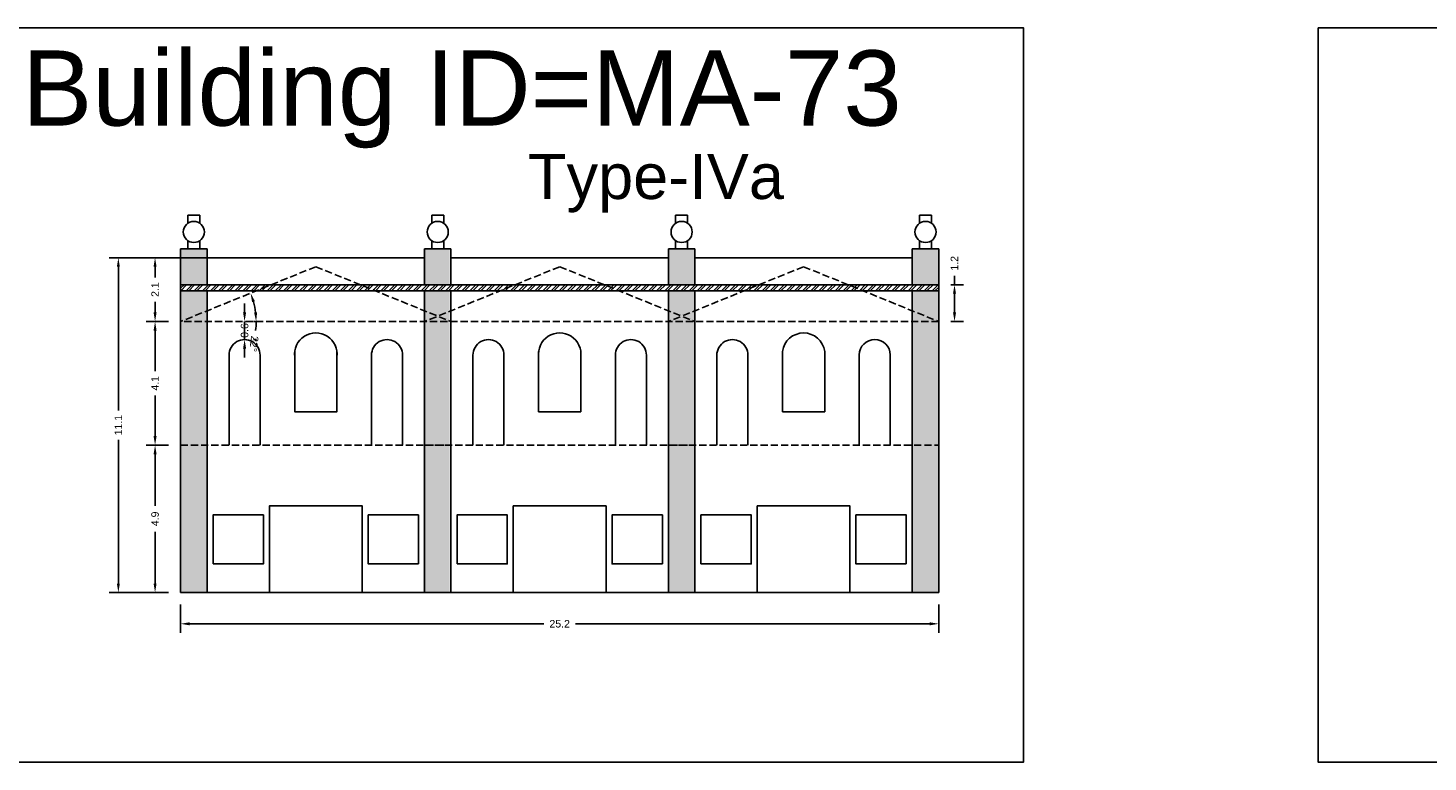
# Model space of a CAD drawing. Header units: metres. Extents: x 3416649 to 3417100, y -6712966 to -6712690.
# Tile 9 of 72: x 3416736 to 3416783, y -6712966 to -6712941. Entities that reach past the tile are written whole.
import ezdxf

# ---------------------------------------------------------------- set-up
doc = ezdxf.new("R2010")
doc.units = ezdxf.units.M
doc.linetypes.add('ACAD_ISO02W100', pattern=[15, 12, -3])
doc.layers.add('Dotted', color=7, linetype='ACAD_ISO02W100', plot=False)
doc.styles.get("Standard").update_dxf_attribs({"font": 'arial.ttf'})
doc.dimstyles.new('ISO-25', dxfattribs={"dimtxt": 0.25, "dimasz": 0.3, "dimexe": 0.3, "dimexo": 0.4, "dimgap": 0.2, "dimtad": 0, "dimdec": 1, "dimdsep": 46, "dimtxsty": 'Standard', "dimcen": 2.5, "dimadec": 0, "dimazin": 0, "dimtfac": 1, "dimtdec": 1, "dimtmove": 0, "dimatfit": 3, "dimfxl": 1, "dimarcsym": 0})

# ---------------------------------------------------------------- blocks, each defined once
blk = doc.blocks.new('*D605')
at = {"color": 0, "lineweight": -2, "transparency": 16777216}
for p, q in [((3416741.568, -6712960.442), (3416741.568, -6712961.38)), ((3416766.748, -6712960.442), (3416766.748, -6712961.38)), ((3416741.868, -6712961.08), (3416753.633, -6712961.08)), ((3416766.448, -6712961.08), (3416754.684, -6712961.08))]:
    blk.add_line(p, q, dxfattribs=at)
at = {"color": 0, "transparency": 16777216}
for points in [[(3416741.868, -6712961.03), (3416741.868, -6712961.13), (3416741.568, -6712961.08)], [(3416766.448, -6712961.03), (3416766.448, -6712961.13), (3416766.748, -6712961.08)]]:
    blk.add_solid(points, dxfattribs=at)
at = {"layer": 'Defpoints', "color": 0, "transparency": 16777216}
for p in [(3416741.568, -6712960.042), (3416766.748, -6712960.042), (3416766.748, -6712961.08)]:
    blk.add_point(p, dxfattribs=at)
at = {"color": 0, "transparency": 16777216, "insert": (3416754.158, -6712961.08), "char_height": 0.25, "attachment_point": 5}
blk.add_mtext('25.2', dxfattribs=at)
blk = doc.blocks.new('*D606')
at = {"color": 0, "lineweight": -2, "transparency": 16777216}
for start, end in [(6.856, 15.2089), (353.144, 0)]:
    blk.add_arc((3416741.568, -6712951.032), 2.509, start, end, dxfattribs=at)
at = {"color": 0, "transparency": 16777216}
for points in [[(3416743.942, -6712950.39), (3416744.036, -6712950.358), (3416743.893, -6712950.09)], [(3416744.109, -6712950.73), (3416744.009, -6712950.736), (3416744.077, -6712951.032)]]:
    blk.add_solid(points, dxfattribs=at)
at = {"layer": 'Defpoints', "color": 0, "transparency": 16777216}
for p in [(3416746.058, -6712949.212), (3416743.995, -6712950.395), (3416741.568, -6712951.032), (3416741.568, -6712951.032), (3416766.748, -6712951.032)]:
    blk.add_point(p, dxfattribs=at)
at = {"color": 0, "transparency": 16777216, "insert": (3416744.005, -6712951.776), "char_height": 0.25, "attachment_point": 5, "rotation": 263.144}
blk.add_mtext('22°', dxfattribs=at)
blk = doc.blocks.new('*D607')
at = {"color": 0, "lineweight": -2, "transparency": 16777216}
for p, q in [((3416741.168, -6712955.142), (3416740.42, -6712955.142)), ((3416740.72, -6712955.442), (3416740.72, -6712957.159)), ((3416740.72, -6712959.742), (3416740.72, -6712958.025)), ((3416741.168, -6712960.042), (3416740.42, -6712960.042))]:
    blk.add_line(p, q, dxfattribs=at)
at = {"color": 0, "transparency": 16777216}
for points in [[(3416740.67, -6712955.442), (3416740.77, -6712955.442), (3416740.72, -6712955.142)], [(3416740.67, -6712959.742), (3416740.77, -6712959.742), (3416740.72, -6712960.042)]]:
    blk.add_solid(points, dxfattribs=at)
at = {"layer": 'Defpoints', "color": 0, "transparency": 16777216}
for p in [(3416740.72, -6712955.142), (3416741.568, -6712955.142), (3416741.568, -6712960.042)]:
    blk.add_point(p, dxfattribs=at)
at = {"color": 0, "transparency": 16777216, "insert": (3416740.72, -6712957.592), "char_height": 0.25, "attachment_point": 5, "rotation": 90}
blk.add_mtext('4.9', dxfattribs=at)
blk = doc.blocks.new('*D608')
at = {"color": 0, "lineweight": -2, "transparency": 16777216}
for p, q in [((3416741.168, -6712951.032), (3416740.42, -6712951.032)), ((3416740.72, -6712951.332), (3416740.72, -6712952.679)), ((3416740.72, -6712954.842), (3416740.72, -6712953.496)), ((3416741.168, -6712955.142), (3416740.42, -6712955.142))]:
    blk.add_line(p, q, dxfattribs=at)
at = {"color": 0, "transparency": 16777216}
for points in [[(3416740.67, -6712951.332), (3416740.77, -6712951.332), (3416740.72, -6712951.032)], [(3416740.67, -6712954.842), (3416740.77, -6712954.842), (3416740.72, -6712955.142)]]:
    blk.add_solid(points, dxfattribs=at)
at = {"layer": 'Defpoints', "color": 0, "transparency": 16777216}
for p in [(3416740.72, -6712951.032), (3416741.568, -6712951.032), (3416741.568, -6712955.142)]:
    blk.add_point(p, dxfattribs=at)
at = {"color": 0, "transparency": 16777216, "insert": (3416740.72, -6712953.087), "char_height": 0.25, "attachment_point": 5, "rotation": 90}
blk.add_mtext('4.1', dxfattribs=at)
blk = doc.blocks.new('*D609')
at = {"color": 0, "lineweight": -2, "transparency": 16777216}
for p, q in [((3416742.418, -6712948.912), (3416740.42, -6712948.912)), ((3416740.72, -6712949.212), (3416740.72, -6712949.567)), ((3416740.72, -6712950.732), (3416740.72, -6712950.378)), ((3416741.168, -6712951.032), (3416740.42, -6712951.032))]:
    blk.add_line(p, q, dxfattribs=at)
at = {"color": 0, "transparency": 16777216}
for points in [[(3416740.67, -6712949.212), (3416740.77, -6712949.212), (3416740.72, -6712948.912)], [(3416740.67, -6712950.732), (3416740.77, -6712950.732), (3416740.72, -6712951.032)]]:
    blk.add_solid(points, dxfattribs=at)
at = {"layer": 'Defpoints', "color": 0, "transparency": 16777216}
for p in [(3416740.72, -6712948.912), (3416742.818, -6712948.912), (3416741.568, -6712951.032)]:
    blk.add_point(p, dxfattribs=at)
at = {"color": 0, "transparency": 16777216, "insert": (3416740.72, -6712949.972), "char_height": 0.25, "attachment_point": 5, "rotation": 90}
blk.add_mtext('2.1', dxfattribs=at)
blk = doc.blocks.new('*D610')
at = {"color": 0, "lineweight": -2, "transparency": 16777216}
for p, q in [((3416742.99, -6712948.912), (3416739.201, -6712948.912)), ((3416739.501, -6712949.212), (3416739.501, -6712953.988)), ((3416739.501, -6712959.742), (3416739.501, -6712954.966)), ((3416741.168, -6712960.042), (3416739.201, -6712960.042))]:
    blk.add_line(p, q, dxfattribs=at)
at = {"color": 0, "transparency": 16777216}
for points in [[(3416739.451, -6712949.212), (3416739.551, -6712949.212), (3416739.501, -6712948.912)], [(3416739.451, -6712959.742), (3416739.551, -6712959.742), (3416739.501, -6712960.042)]]:
    blk.add_solid(points, dxfattribs=at)
at = {"layer": 'Defpoints', "color": 0, "transparency": 16777216}
for p in [(3416739.501, -6712948.912), (3416743.39, -6712948.912), (3416741.568, -6712960.042)]:
    blk.add_point(p, dxfattribs=at)
at = {"color": 0, "transparency": 16777216, "insert": (3416739.501, -6712954.477), "char_height": 0.25, "attachment_point": 5, "rotation": 90}
blk.add_mtext('11.1', dxfattribs=at)
blk = doc.blocks.new('*D611')
at = {"color": 0, "lineweight": -2, "transparency": 16777216}
for p, q in [((3416743.693, -6712950.732), (3416743.693, -6712950.432)), ((3416743.693, -6712951.632), (3416743.693, -6712951.032)), ((3416744.093, -6712951.032), (3416743.993, -6712951.032)), ((3416743.693, -6712951.932), (3416743.693, -6712952.232)), ((3416744.093, -6712951.632), (3416743.993, -6712951.632))]:
    blk.add_line(p, q, dxfattribs=at)
at = {"color": 0, "transparency": 16777216}
for points in [[(3416743.643, -6712950.732), (3416743.743, -6712950.732), (3416743.693, -6712951.032)], [(3416743.643, -6712951.932), (3416743.743, -6712951.932), (3416743.693, -6712951.632)]]:
    blk.add_solid(points, dxfattribs=at)
at = {"layer": 'Defpoints', "color": 0, "transparency": 16777216}
for p in [(3416743.693, -6712951.032), (3416743.693, -6712951.032), (3416743.693, -6712951.632)]:
    blk.add_point(p, dxfattribs=at)
at = {"color": 0, "transparency": 16777216, "insert": (3416743.693, -6712951.332), "char_height": 0.25, "attachment_point": 5, "rotation": 90}
blk.add_mtext('0.6', dxfattribs=at)
blk = doc.blocks.new('*D612')
at = {"color": 0, "lineweight": -2, "transparency": 16777216}
for p, q in [((3416767.27, -6712949.812), (3416767.27, -6712949.512)), ((3416767.148, -6712949.812), (3416767.57, -6712949.812)), ((3416767.27, -6712950.732), (3416767.27, -6712950.112)), ((3416767.148, -6712951.032), (3416767.57, -6712951.032))]:
    blk.add_line(p, q, dxfattribs=at)
at = {"color": 0, "transparency": 16777216}
for points in [[(3416767.22, -6712950.112), (3416767.32, -6712950.112), (3416767.27, -6712949.812)], [(3416767.22, -6712950.732), (3416767.32, -6712950.732), (3416767.27, -6712951.032)]]:
    blk.add_solid(points, dxfattribs=at)
at = {"layer": 'Defpoints', "color": 0, "transparency": 16777216}
for p in [(3416766.748, -6712949.812), (3416767.27, -6712949.812), (3416766.748, -6712951.032)]:
    blk.add_point(p, dxfattribs=at)
at = {"color": 0, "transparency": 16777216, "insert": (3416767.27, -6712949.098), "char_height": 0.25, "attachment_point": 5, "rotation": 90}
blk.add_mtext('1.2', dxfattribs=at)

msp = doc.modelspace()

# ---------------------------------------------------------------- hatches: boundary and pattern name
h = msp.add_hatch(color=256)
h.dxf.hatch_style = 1
h.paths.add_polyline_path([(3416742.448, -6712951.032), (3416741.568, -6712951.032), (3416741.568, -6712955.142), (3416742.448, -6712955.142)])
h.paths.add_polyline_path([(3416742.448, -6712950.012), (3416741.568, -6712950.012), (3416741.568, -6712951.032), (3416742.448, -6712950.675)])
h.paths.add_polyline_path([(3416742.448, -6712950.675), (3416741.568, -6712951.032), (3416742.448, -6712951.032)], flags=17)
h.paths.add_polyline_path([(3416742.448, -6712948.612), (3416741.568, -6712948.612), (3416741.568, -6712949.812), (3416742.448, -6712949.812)])
h.paths.add_polyline_path([(3416742.448, -6712955.142), (3416741.568, -6712955.142), (3416741.568, -6712960.042), (3416742.448, -6712960.042)])
h = msp.add_hatch(color=256)
h.dxf.hatch_style = 1
h.paths.add_polyline_path([(3416750.508, -6712951.032), (3416749.628, -6712951.032), (3416749.628, -6712955.142), (3416750.508, -6712955.142)])
h.paths.add_polyline_path([(3416750.508, -6712950.012), (3416749.628, -6712950.012), (3416749.628, -6712951.032), (3416750.508, -6712950.675)])
h.paths.add_polyline_path([(3416750.508, -6712950.675), (3416749.628, -6712951.032), (3416750.508, -6712951.032)], flags=17)
h.paths.add_polyline_path([(3416750.508, -6712948.612), (3416749.628, -6712948.612), (3416749.628, -6712949.812), (3416750.508, -6712949.812)])
h.paths.add_polyline_path([(3416750.508, -6712955.142), (3416749.628, -6712955.142), (3416749.628, -6712960.042), (3416750.508, -6712960.042)])
h = msp.add_hatch(color=256)
h.dxf.hatch_style = 1
h.paths.add_polyline_path([(3416758.648, -6712951.032), (3416757.768, -6712951.032), (3416757.768, -6712955.142), (3416758.648, -6712955.142)])
h.paths.add_polyline_path([(3416758.648, -6712950.012), (3416757.768, -6712950.012), (3416757.768, -6712951.032), (3416758.648, -6712950.675)])
h.paths.add_polyline_path([(3416758.648, -6712950.675), (3416757.768, -6712951.032), (3416758.648, -6712951.032)], flags=17)
h.paths.add_polyline_path([(3416758.648, -6712948.612), (3416757.768, -6712948.612), (3416757.768, -6712949.812), (3416758.648, -6712949.812)])
h.paths.add_polyline_path([(3416758.648, -6712955.142), (3416757.768, -6712955.142), (3416757.768, -6712960.042), (3416758.648, -6712960.042)])
h = msp.add_hatch(color=256)
h.dxf.hatch_style = 1
h.paths.add_polyline_path([(3416766.748, -6712951.032), (3416765.868, -6712951.032), (3416765.868, -6712955.142), (3416766.748, -6712955.142)])
h.paths.add_polyline_path([(3416766.748, -6712950.012), (3416765.868, -6712950.012), (3416765.868, -6712951.032), (3416766.748, -6712950.675)])
h.paths.add_polyline_path([(3416766.748, -6712950.675), (3416765.868, -6712951.032), (3416766.748, -6712951.032)], flags=17)
h.paths.add_polyline_path([(3416766.748, -6712948.612), (3416765.868, -6712948.612), (3416765.868, -6712949.812), (3416766.748, -6712949.812)])
h.paths.add_polyline_path([(3416766.748, -6712955.142), (3416765.868, -6712955.142), (3416765.868, -6712960.042), (3416766.748, -6712960.042)])
h = msp.add_hatch()
h.set_pattern_fill('ANSI32', color=256, scale=0.02)
h.set_pattern_definition([(45, (-29.60046, 0), (-0.134703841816, 0.134703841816), []), (45, (-29.51065, 0), (-0.134703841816, 0.134703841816), [])])
h.paths.add_polyline_path([(3416766.748, -6712949.812), (3416757.768, -6712949.812), (3416749.668, -6712949.812), (3416741.568, -6712949.812), (3416741.568, -6712950.012), (3416750.548, -6712950.012), (3416758.648, -6712950.012), (3416766.748, -6712950.012)])

# ---------------------------------------------------------------- linework, layer by layer
for points in [[(3416732.744, -6712941.276), (3416769.564, -6712941.276), (3416769.564, -6712965.674), (3416732.744, -6712965.674)], [(3416779.342, -6712941.276), (3416814.306, -6712941.276), (3416814.306, -6712965.674), (3416779.342, -6712965.674)], [(3416742.648, -6712959.092), (3416742.648, -6712957.462), (3416744.318, -6712957.462), (3416744.318, -6712959.092)], [(3416749.468, -6712959.092), (3416749.468, -6712957.462), (3416747.798, -6712957.462), (3416747.798, -6712959.092)], [(3416750.748, -6712959.092), (3416750.748, -6712957.462), (3416752.418, -6712957.462), (3416752.418, -6712959.092)], [(3416757.568, -6712959.092), (3416757.568, -6712957.462), (3416755.898, -6712957.462), (3416755.898, -6712959.092)], [(3416758.848, -6712959.092), (3416758.848, -6712957.462), (3416760.518, -6712957.462), (3416760.518, -6712959.092)], [(3416765.668, -6712959.092), (3416765.668, -6712957.462), (3416763.998, -6712957.462), (3416763.998, -6712959.092)]]:
    msp.add_lwpolyline(points, close=True)
for points in [[(3416741.808, -6712947.768), (3416741.808, -6712947.5)], [(3416742.208, -6712947.5), (3416741.808, -6712947.5)], [(3416742.208, -6712947.768), (3416742.208, -6712947.5)], [(3416749.908, -6712947.768), (3416749.908, -6712947.5)], [(3416750.308, -6712947.5), (3416749.908, -6712947.5)], [(3416750.308, -6712947.768), (3416750.308, -6712947.5)], [(3416758.008, -6712947.768), (3416758.008, -6712947.5)], [(3416758.408, -6712947.5), (3416758.008, -6712947.5)], [(3416758.408, -6712947.768), (3416758.408, -6712947.5)], [(3416766.108, -6712947.768), (3416766.108, -6712947.5)], [(3416766.508, -6712947.5), (3416766.108, -6712947.5)], [(3416766.508, -6712947.768), (3416766.508, -6712947.5)], [(3416741.568, -6712948.612), (3416741.568, -6712960.042)], [(3416741.568, -6712948.612), (3416742.448, -6712948.612)], [(3416741.608, -6712948.612), (3416742.408, -6712948.612)], [(3416741.608, -6712948.612), (3416742.408, -6712948.612)], [(3416741.808, -6712948.612), (3416741.808, -6712948.344)], [(3416742.208, -6712948.612), (3416742.208, -6712948.344)], [(3416742.448, -6712948.612), (3416742.448, -6712949.812)], [(3416749.668, -6712948.612), (3416749.668, -6712949.812)], [(3416749.668, -6712948.612), (3416750.548, -6712948.612)], [(3416749.668, -6712948.612), (3416750.548, -6712948.612)], [(3416749.708, -6712948.612), (3416750.508, -6712948.612)], [(3416749.708, -6712948.612), (3416750.508, -6712948.612)], [(3416749.908, -6712948.612), (3416749.908, -6712948.344)], [(3416750.308, -6712948.612), (3416750.308, -6712948.344)], [(3416750.548, -6712948.612), (3416750.548, -6712949.812)], [(3416757.768, -6712948.612), (3416757.768, -6712949.812)], [(3416757.768, -6712948.612), (3416758.648, -6712948.612)], [(3416757.768, -6712948.612), (3416758.648, -6712948.612)], [(3416757.808, -6712948.612), (3416758.608, -6712948.612)], [(3416757.808, -6712948.612), (3416758.608, -6712948.612)], [(3416758.008, -6712948.612), (3416758.008, -6712948.344)], [(3416758.408, -6712948.612), (3416758.408, -6712948.344)], [(3416758.648, -6712948.612), (3416758.648, -6712949.812)], [(3416765.868, -6712948.612), (3416765.868, -6712949.812)], [(3416765.868, -6712948.612), (3416766.748, -6712948.612)], [(3416765.868, -6712948.612), (3416766.748, -6712948.612)], [(3416765.908, -6712948.612), (3416766.708, -6712948.612)], [(3416765.908, -6712948.612), (3416766.708, -6712948.612)], [(3416766.108, -6712948.612), (3416766.108, -6712948.344)], [(3416766.508, -6712948.612), (3416766.508, -6712948.344)], [(3416766.748, -6712948.612), (3416766.748, -6712960.042)], [(3416742.448, -6712948.912), (3416749.668, -6712948.912)], [(3416750.548, -6712948.912), (3416757.768, -6712948.912)], [(3416758.648, -6712948.912), (3416765.868, -6712948.912)], [(3416741.568, -6712949.812), (3416750.548, -6712949.812)], [(3416741.568, -6712950.012), (3416750.548, -6712950.012)], [(3416742.448, -6712950.012), (3416742.448, -6712960.042)], [(3416749.668, -6712949.812), (3416758.648, -6712949.812)], [(3416749.668, -6712950.012), (3416749.668, -6712960.042)], [(3416749.668, -6712950.012), (3416758.648, -6712950.012)], [(3416750.548, -6712950.012), (3416750.548, -6712960.042)], [(3416757.768, -6712949.812), (3416766.748, -6712949.812)], [(3416757.768, -6712950.012), (3416757.768, -6712960.042)], [(3416757.768, -6712950.012), (3416766.748, -6712950.012)], [(3416758.648, -6712950.012), (3416758.648, -6712960.042)], [(3416765.868, -6712950.012), (3416765.868, -6712960.042)], [(3416746.758, -6712952.025), (3416746.758, -6712954.032), (3416745.358, -6712954.032), (3416745.358, -6712952.025)], [(3416754.858, -6712952.025), (3416754.858, -6712954.032), (3416753.458, -6712954.032), (3416753.458, -6712952.025)], [(3416743.178, -6712955.142), (3416743.178, -6712952.142)], [(3416744.208, -6712955.142), (3416744.208, -6712952.142)], [(3416747.908, -6712955.142), (3416747.908, -6712952.142)], [(3416748.938, -6712955.142), (3416748.938, -6712952.142)], [(3416751.278, -6712955.142), (3416751.278, -6712952.142)], [(3416752.308, -6712955.142), (3416752.308, -6712952.142)], [(3416756.008, -6712955.142), (3416756.008, -6712952.142)], [(3416757.038, -6712955.142), (3416757.038, -6712952.142)], [(3416759.378, -6712955.142), (3416759.378, -6712952.142)], [(3416760.408, -6712955.142), (3416760.408, -6712952.142)], [(3416744.518, -6712960.042), (3416744.518, -6712957.162), (3416747.598, -6712957.162), (3416747.598, -6712960.042)], [(3416752.618, -6712960.042), (3416752.618, -6712957.162), (3416755.698, -6712957.162), (3416755.698, -6712960.042)], [(3416760.718, -6712960.042), (3416760.718, -6712957.162), (3416763.798, -6712957.162), (3416763.798, -6712960.042)], [(3416741.568, -6712960.042), (3416750.548, -6712960.042)], [(3416749.668, -6712960.042), (3416758.648, -6712960.042)], [(3416757.768, -6712960.042), (3416766.748, -6712960.042)]]:
    msp.add_lwpolyline(points)
msp.add_lwpolyline([(3416762.958, -6712952.025), (3416762.958, -6712954.032), (3416761.558, -6712954.032), (3416761.558, -6712952.025, -0.875)], format="xyb", close=True)
msp.add_lwpolyline([(3416765.138, -6712955.142), (3416765.138, -6712952.142, 0.990385), (3416764.108, -6712952.142), (3416764.108, -6712955.142)], format="xyb")
for centre in [(3416742.008, -6712948.056), (3416750.108, -6712948.056), (3416758.208, -6712948.056), (3416766.308, -6712948.056)]:
    msp.add_circle(centre, 0.351)
for centre, radius, start, end in [((3416746.058, -6712952.118), 0.706, 352.3719, 187.6281), ((3416754.158, -6712952.118), 0.706, 352.3719, 187.6281), ((3416743.693, -6712952.147), 0.515, 359.4464, 180.5536), ((3416748.423, -6712952.147), 0.515, 359.4464, 180.5536), ((3416751.793, -6712952.147), 0.515, 359.4464, 180.5536), ((3416756.523, -6712952.147), 0.515, 359.4464, 180.5536), ((3416759.893, -6712952.147), 0.515, 359.4464, 180.5536)]:
    msp.add_arc(centre, radius, start, end)
at = {"layer": 'Dotted', "ltscale": 0.02}
msp.add_line((3416766.748, -6712951.032), (3416741.568, -6712951.032), dxfattribs=at)
for points in [[(3416746.058, -6712949.212), (3416741.568, -6712951.032)], [(3416746.058, -6712949.212), (3416750.548, -6712951.032)], [(3416754.158, -6712949.212), (3416749.668, -6712951.032)], [(3416754.158, -6712949.212), (3416758.648, -6712951.032)], [(3416762.258, -6712949.212), (3416757.768, -6712951.032)], [(3416762.258, -6712949.212), (3416766.748, -6712951.032)], [(3416741.568, -6712955.142), (3416750.548, -6712955.142)], [(3416749.668, -6712955.142), (3416758.648, -6712955.142)], [(3416757.768, -6712955.142), (3416766.748, -6712955.142)]]:
    msp.add_lwpolyline(points, dxfattribs=at)

# ---------------------------------------------------------------- texts
at = {"attachment_point": 1}
for s, width, insert, char_height in [('Building ID=MA-73', 67.86454, (3416736.307, -6712942.021), 2.5), ('Type-IVa ', 9.99112, (3416753.106, -6712945.46), 1.5)]:
    msp.add_mtext_dynamic_manual_height_columns(s, width=width, gutter_width=12.5, heights=[0.517], dxfattribs=dict(at, insert=insert, char_height=char_height))

# ---------------------------------------------------------------- dimensions: what is measured, and where the dimension line sits
for base, p1, p2, picture, middle in [((3416739.501, -6712948.912), (3416741.568, -6712960.042), (3416743.39, -6712948.912), '*D610', (3416739.501, -6712954.477)), ((3416740.72, -6712948.912), (3416741.568, -6712951.032), (3416742.818, -6712948.912), '*D609', (3416740.72, -6712949.972)), ((3416767.27, -6712949.812), (3416766.748, -6712951.032), (3416766.748, -6712949.812), '*D612', (3416767.27, -6712949.098)), ((3416740.72, -6712951.032), (3416741.568, -6712955.142), (3416741.568, -6712951.032), '*D608', (3416740.72, -6712953.087)), ((3416740.72, -6712955.142), (3416741.568, -6712960.042), (3416741.568, -6712955.142), '*D607', (3416740.72, -6712957.592))]:
    dim = msp.add_linear_dim(base=base, p1=p1, p2=p2, angle=90, dimstyle='ISO-25')
    dim.commit()
    dim.dimension.update_dxf_attribs({"geometry": picture, "text_midpoint": middle})
dim = msp.add_angular_dim_2l(base=(3416743.995, -6712950.395), line1=((3416766.748, -6712951.032), (3416741.568, -6712951.032)), line2=((3416746.058, -6712949.212), (3416741.568, -6712951.032)), dimstyle='ISO-25')
dim.commit()
dim.dimension.update_dxf_attribs({"geometry": '*D606', "text_midpoint": (3416744.005, -6712951.776)})
dim = msp.add_linear_dim(base=(3416743.693, -6712951.032), p1=(3416743.693, -6712951.632), p2=(3416743.693, -6712951.032), angle=90, dimstyle='ISO-25')
dim.commit()
dim.dimension.update_dxf_attribs({"geometry": '*D611', "text_midpoint": (3416743.693, -6712951.332), "dimtype": 160})
dim = msp.add_linear_dim(base=(3416766.748, -6712961.08), p1=(3416741.568, -6712960.042), p2=(3416766.748, -6712960.042), dimstyle='ISO-25')
dim.commit()
dim.dimension.update_dxf_attribs({"geometry": '*D605', "text_midpoint": (3416754.158, -6712961.08)})

doc.saveas('drawing.dxf')
